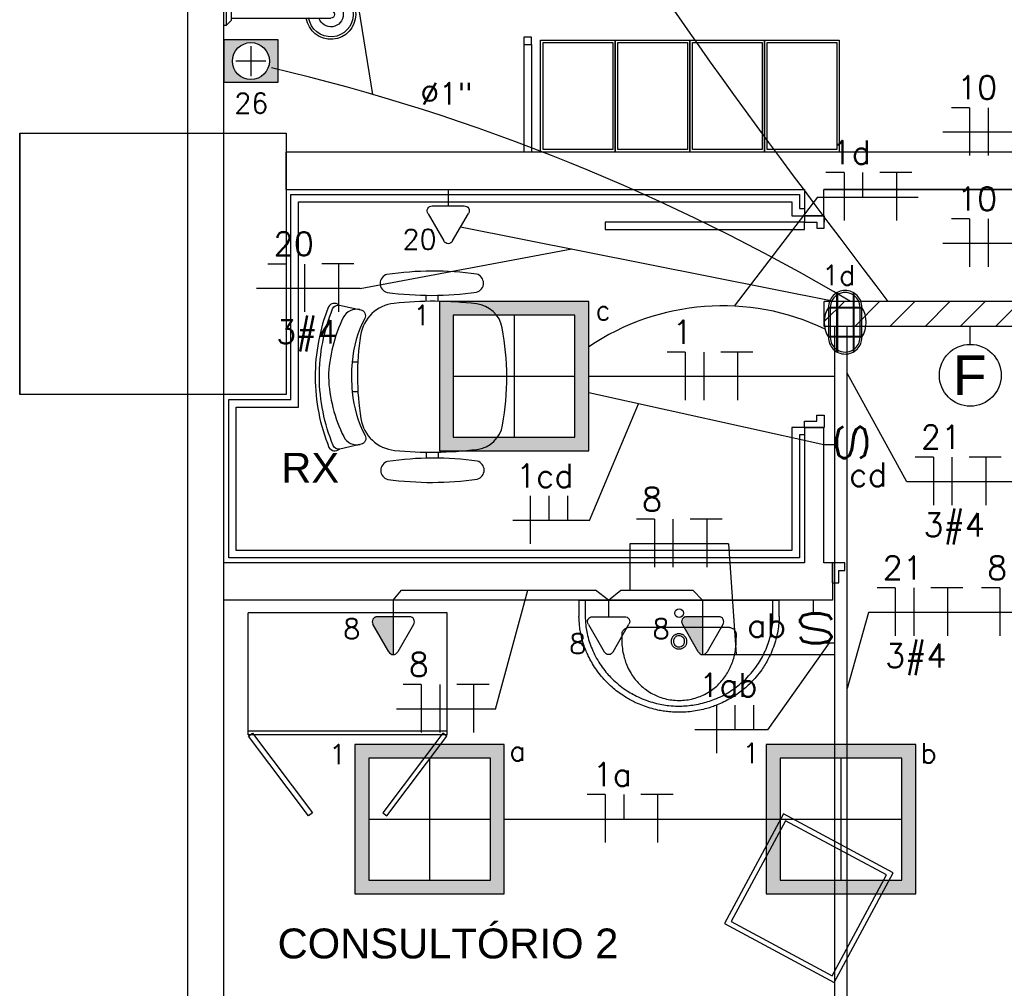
# Model space of a CAD drawing. Extents: x 40.7 to 91.7, y -216.6 to -187.2.
# Tile 4 of 19: x 56.6 to 60.6, y -204.2 to -200.3. Entities that reach past the tile are written whole.
import ezdxf
from ezdxf.enums import TextEntityAlignment as Align

# ---------------------------------------------------------------- set-up
doc = ezdxf.new("R2010")
doc.units = 0
doc.header["$MEASUREMENT"] = 0
doc.linetypes.add('HIDDEN', pattern=[0.375, 0.25, -0.125])
doc.layers.get('0').update_dxf_attribs({"linetype": 'CONTINUOUS'})
doc.layers.get('Defpoints').update_dxf_attribs({"linetype": 'CONTINUOUS'})
for name, color, linetype in [('0-LUMINOTEC', 1, 'CONTINUOUS'), ('CIRCUITOS', 2, 'CONTINUOUS'), ('ELETROCALHA', 150, 'CONTINUOUS'), ('ILUMINACAO', 1, 'CONTINUOUS'), ('ILUMINAÇÃO TETO', 12, 'CONTINUOUS'), ('INTERRUPTORES', 1, 'CONTINUOUS'), ('LINHA', 40, 'CONTINUOUS'), ('paredes1', 8, 'CONTINUOUS'), ('textos1', 4, 'CONTINUOUS'), ('TOMADAS_ENERGIA', 1, 'CONTINUOUS'), ('TUB_ELETRICA', 5, 'CONTINUOUS')]:
    doc.layers.add(name, color=color, linetype=linetype)
doc.styles.add('ARIAL', font='arial.ttf')
doc.styles.add('ROMANS', font='romans')
doc.styles.add('Texto Cota', font='arial.ttf')

# ---------------------------------------------------------------- blocks, each defined once
blk = doc.blocks.new('PORTA 80CM')
at = {"layer": 'paredes1'}
for p, q in [((0.825, 0.95), (0.795, 0.95)), ((0.795, 0.95), (0.795, 0.15)), ((0.825, 0.15), (0.825, 0.95)), ((0, 0.15), (0, 0.07)), ((0, 0.15), (0.025, 0.15)), ((0, 0.07), (0, 0.15)), ((0.025, 0.15), (0.025, 0.1)), ((0.795, 0.15), (0.825, 0.15)), ((0.85, 0.15), (0.825, 0.15)), ((0.825, 0.15), (0.825, 0.1)), ((0.85, 0.15), (0.85, 0.07)), ((0.85, 0.07), (0.85, 0.15)), ((0.025, 0.1), (0.05, 0.1)), ((0.05, 0.1), (0.05, 0.07)), ((0.825, 0.1), (0.8, 0.1)), ((0.8, 0.1), (0.8, 0.07)), ((0.05, 0.07), (0, 0.07)), ((0.8, 0.07), (0.85, 0.07)), ((0.85, 0.07), (0.825, 0.07))]:
    blk.add_line(p, q, dxfattribs=at)
blk = doc.blocks.new('A$C56BB576E')
at = {"layer": 'paredes1', "linetype": 'Continuous'}
for p, q in [((0.0528, 0.5163), (0.0528, 0.5263)), ((0.0728, 0.4963), (0.0528, 0.5163)), ((0.0528, 0.5163), (0.1428, 0.5163)), ((0.1228, 0.4963), (0.1428, 0.5163)), ((0.1428, 0.5163), (0.1428, 0.5263)), ((0.0728, 0.4963), (0.1228, 0.4963)), ((0.0828, 0.4963), (0.0828, 0.0963)), ((0.1128, 0.4963), (0.1128, 0.0963))]:
    blk.add_line(p, q, dxfattribs=at)
for radius, start, end in [(0.1, 98.6269, 81.3731), (0.09, 98.6269, 81.3731), (0.05, 107.4576, 72.5424), (0.015, 180, 0)]:
    blk.add_arc((0.0978, 0.0963), radius, start, end, dxfattribs=at)
blk = doc.blocks.new('Deca L.63')
for p, q in [((-0.4025, 0), (-0.3775, 0)), ((-0.4025, 0), (-0.4025, -0.0653)), ((-0.3775, 0), (-0.3775, -0.0645)), ((-0.3775, 0), (0.3775, 0)), ((0.3775, -0.0648), (0.3775, 0)), ((0.3775, 0), (0.4025, 0)), ((0.4025, -0.0653), (0.4025, 0)), ((0.1957, -0.1092), (-0.1957, -0.1092)), ((-0.2304, -0.1382), (-0.2299, -0.1637)), ((-0.0212, -0.1574), (-0.0213, -0.1578)), ((-0.01, -0.1449), (-0.0112, -0.1455)), ((0.2299, -0.1637), (0.2304, -0.1382)), ((-0.0225, -0.1637), (-0.0225, -0.1639)), ((0.0225, -0.1639), (0.0224, -0.1633))]:
    blk.add_line(p, q)
for points in [[(0.4025, -0.0653, 0), (0.4022, -0.0722, 0), (0.4019, -0.0791, 0), (0.4015, -0.086, 0), (0.4009, -0.0929, 0), (0.4001, -0.0998, 0), (0.3993, -0.1067, 0), (0.3981, -0.115, 0), (0.3967, -0.1234, 0), (0.3952, -0.1317, 0), (0.3934, -0.1399, 0), (0.3915, -0.1481, 0), (0.3894, -0.1564, 0), (0.3871, -0.1647, 0), (0.3846, -0.1728, 0), (0.3819, -0.1809, 0), (0.379, -0.189, 0), (0.3761, -0.1969, 0), (0.3729, -0.2047, 0), (0.3695, -0.2125, 0), (0.366, -0.2202, 0), (0.3623, -0.2279, 0), (0.3585, -0.2354, 0), (0.3555, -0.2411, 0), (0.3524, -0.2467, 0), (0.3492, -0.2523, 0), (0.3459, -0.2578, 0), (0.3426, -0.2631, 0), (0.3392, -0.2684, 0), (0.3357, -0.2737, 0), (0.3321, -0.2789, 0), (0.3269, -0.2862, 0), (0.3214, -0.2935, 0), (0.3158, -0.3006, 0), (0.31, -0.3076, 0), (0.3041, -0.3145, 0), (0.2979, -0.3212, 0), (0.293, -0.3264, 0), (0.2879, -0.3316, 0), (0.2828, -0.3367, 0), (0.2775, -0.3416, 0), (0.2722, -0.3465, 0), (0.2667, -0.3513, 0), (0.2612, -0.356, 0), (0.2556, -0.3606, 0), (0.25, -0.365, 0), (0.2442, -0.3694, 0), (0.2383, -0.3737, 0), (0.2324, -0.3779, 0), (0.2261, -0.3821, 0), (0.2198, -0.3862, 0), (0.2134, -0.3902, 0), (0.2068, -0.3941, 0), (0.2002, -0.3979, 0), (0.1936, -0.4016, 0), (0.187, -0.405, 0), (0.1805, -0.4083, 0), (0.1738, -0.4115, 0), (0.1671, -0.4145, 0), (0.1603, -0.4175, 0), (0.1535, -0.4203, 0), (0.1483, -0.4224, 0), (0.1431, -0.4243, 0), (0.1379, -0.4262, 0), (0.1326, -0.4281, 0), (0.1274, -0.4298, 0), (0.1222, -0.4315, 0), (0.1169, -0.4331, 0), (0.1116, -0.4346, 0), (0.1042, -0.4366, 0), (0.0967, -0.4385, 0), (0.0892, -0.4402, 0), (0.0816, -0.4418, 0), (0.074, -0.4433, 0), (0.0663, -0.4446, 0), (0.0586, -0.4458, 0), (0.0509, -0.4468, 0), (0.0432, -0.4477, 0), (0.0354, -0.4484, 0), (0.0276, -0.449, 0), (0.0198, -0.4495, 0), (0.0119, -0.4498, 0), (0.0041, -0.45, 0), (-0.0034, -0.45, 0), (-0.0109, -0.4499, 0), (-0.0184, -0.4496, 0), (-0.0259, -0.4492, 0), (-0.0335, -0.4487, 0), (-0.041, -0.448, 0), (-0.0466, -0.4474, 0), (-0.0523, -0.4467, 0), (-0.0579, -0.446, 0), (-0.0635, -0.4451, 0), (-0.0691, -0.4442, 0), (-0.0746, -0.4432, 0), (-0.0801, -0.4422, 0), (-0.0856, -0.441, 0), (-0.0933, -0.4393, 0), (-0.1009, -0.4375, 0), (-0.1086, -0.4354, 0), (-0.1162, -0.4333, 0), (-0.1238, -0.431, 0), (-0.1313, -0.4285, 0), (-0.1384, -0.426, 0), (-0.1455, -0.4234, 0), (-0.1525, -0.4207, 0), (-0.1595, -0.4178, 0), (-0.1664, -0.4148, 0), (-0.1732, -0.4117, 0), (-0.1784, -0.4093, 0), (-0.1835, -0.4067, 0), (-0.1885, -0.4042, 0), (-0.1936, -0.4015, 0), (-0.1985, -0.3988, 0), (-0.2034, -0.3961, 0), (-0.2082, -0.3932, 0), (-0.213, -0.3904, 0), (-0.2197, -0.3862, 0), (-0.2264, -0.3819, 0), (-0.2329, -0.3774, 0), (-0.2394, -0.3728, 0), (-0.2458, -0.3681, 0), (-0.2521, -0.3633, 0), (-0.2579, -0.3586, 0), (-0.2637, -0.3538, 0), (-0.2693, -0.3489, 0), (-0.2749, -0.3439, 0), (-0.2804, -0.3388, 0), (-0.2858, -0.3336, 0), (-0.2898, -0.3296, 0), (-0.2938, -0.3255, 0), (-0.2977, -0.3214, 0), (-0.3015, -0.3172, 0), (-0.3053, -0.3131, 0), (-0.3089, -0.3089, 0), (-0.3125, -0.3046, 0), (-0.316, -0.3003, 0), (-0.3209, -0.2941, 0), (-0.3257, -0.2878, 0), (-0.3303, -0.2814, 0), (-0.3349, -0.2749, 0), (-0.3393, -0.2683, 0), (-0.3435, -0.2616, 0), (-0.3473, -0.2554, 0), (-0.351, -0.2491, 0), (-0.3545, -0.2428, 0), (-0.358, -0.2364, 0), (-0.3613, -0.2299, 0), (-0.3645, -0.2234, 0), (-0.3668, -0.2184, 0), (-0.3691, -0.2134, 0), (-0.3713, -0.2084, 0), (-0.3735, -0.2033, 0), (-0.3755, -0.1983, 0), (-0.3775, -0.1933, 0), (-0.3794, -0.1882, 0), (-0.3812, -0.1831, 0), (-0.3837, -0.1759, 0), (-0.386, -0.1686, 0), (-0.3882, -0.1613, 0), (-0.3902, -0.154, 0), (-0.3921, -0.1465, 0), (-0.3938, -0.1391, 0), (-0.3951, -0.133, 0), (-0.3962, -0.127, 0), (-0.3972, -0.1209, 0), (-0.3981, -0.1148, 0), (-0.3989, -0.1086, 0), (-0.3996, -0.1025, 0), (-0.4005, -0.0932, 0), (-0.4012, -0.0839, 0), (-0.4019, -0.0746, 0), (-0.4025, -0.0653, 0)], [(-0.3775, -0.0645, 0), (-0.3769, -0.0732, 0), (-0.3763, -0.0818, 0), (-0.3756, -0.0905, 0), (-0.3748, -0.0992, 0), (-0.374, -0.1062, 0), (-0.3731, -0.1131, 0), (-0.372, -0.12, 0), (-0.3708, -0.1269, 0), (-0.3694, -0.1338, 0), (-0.3675, -0.1417, 0), (-0.3655, -0.1496, 0), (-0.3633, -0.1575, 0), (-0.3609, -0.1653, 0), (-0.3583, -0.173, 0), (-0.3555, -0.1806, 0), (-0.3526, -0.1882, 0), (-0.3495, -0.1958, 0), (-0.3463, -0.2033, 0), (-0.3429, -0.2107, 0), (-0.3391, -0.2184, 0), (-0.3352, -0.226, 0), (-0.331, -0.2336, 0), (-0.3267, -0.241, 0), (-0.3223, -0.2484, 0), (-0.3178, -0.2555, 0), (-0.3131, -0.2625, 0), (-0.3082, -0.2694, 0), (-0.3032, -0.2761, 0), (-0.298, -0.2828, 0), (-0.2935, -0.2883, 0), (-0.289, -0.2937, 0), (-0.2843, -0.299, 0), (-0.2796, -0.3041, 0), (-0.2748, -0.3092, 0), (-0.2699, -0.3142, 0), (-0.2635, -0.3204, 0), (-0.257, -0.3264, 0), (-0.2504, -0.3323, 0), (-0.2436, -0.338, 0), (-0.2366, -0.3436, 0), (-0.2299, -0.3488, 0), (-0.2231, -0.3538, 0), (-0.2161, -0.3586, 0), (-0.209, -0.3633, 0), (-0.2019, -0.3679, 0), (-0.1958, -0.3715, 0), (-0.1896, -0.3751, 0), (-0.1834, -0.3786, 0), (-0.1772, -0.3819, 0), (-0.171, -0.385, 0), (-0.1647, -0.3881, 0), (-0.1566, -0.3918, 0), (-0.1484, -0.3954, 0), (-0.1401, -0.3987, 0), (-0.1317, -0.4019, 0), (-0.1233, -0.4048, 0), (-0.1153, -0.4074, 0), (-0.1071, -0.4099, 0), (-0.099, -0.4121, 0), (-0.0908, -0.4142, 0), (-0.0825, -0.4161, 0), (-0.0755, -0.4176, 0), (-0.0685, -0.4189, 0), (-0.0615, -0.4201, 0), (-0.0546, -0.4212, 0), (-0.0476, -0.4221, 0), (-0.0407, -0.4229, 0), (-0.0318, -0.4237, 0), (-0.0229, -0.4244, 0), (-0.014, -0.4248, 0), (-0.0051, -0.425, 0), (0.0038, -0.425, 0), (0.0112, -0.4248, 0), (0.0185, -0.4245, 0), (0.0258, -0.4241, 0), (0.0331, -0.4236, 0), (0.0404, -0.4229, 0), (0.0477, -0.422, 0), (0.055, -0.421, 0), (0.0623, -0.4199, 0), (0.0705, -0.4185, 0), (0.0786, -0.4169, 0), (0.0868, -0.4151, 0), (0.0948, -0.4132, 0), (0.1029, -0.4111, 0), (0.1096, -0.4092, 0), (0.1163, -0.4071, 0), (0.1229, -0.405, 0), (0.1294, -0.4027, 0), (0.1358, -0.4004, 0), (0.1422, -0.3979, 0), (0.1503, -0.3946, 0), (0.1583, -0.3911, 0), (0.1662, -0.3874, 0), (0.174, -0.3836, 0), (0.1818, -0.3795, 0), (0.1889, -0.3756, 0), (0.1959, -0.3716, 0), (0.2029, -0.3673, 0), (0.2098, -0.363, 0), (0.2165, -0.3584, 0), (0.2232, -0.3538, 0), (0.2298, -0.349, 0), (0.2362, -0.344, 0), (0.2426, -0.3389, 0), (0.2488, -0.3337, 0), (0.2553, -0.3281, 0), (0.2616, -0.3223, 0), (0.2677, -0.3164, 0), (0.2737, -0.3104, 0), (0.2796, -0.3042, 0), (0.285, -0.2983, 0), (0.2902, -0.2923, 0), (0.2953, -0.2862, 0), (0.3002, -0.28, 0), (0.305, -0.2737, 0), (0.3097, -0.2673, 0), (0.3143, -0.2607, 0), (0.3187, -0.2541, 0), (0.323, -0.2473, 0), (0.3271, -0.2406, 0), (0.331, -0.2338, 0), (0.3347, -0.2269, 0), (0.3387, -0.2194, 0), (0.3424, -0.2117, 0), (0.346, -0.204, 0), (0.3494, -0.1962, 0), (0.3526, -0.1883, 0), (0.3556, -0.1804, 0), (0.3582, -0.1731, 0), (0.3606, -0.1657, 0), (0.3629, -0.1583, 0), (0.365, -0.1508, 0), (0.367, -0.1433, 0), (0.3687, -0.1358, 0), (0.3704, -0.1282, 0), (0.3718, -0.1206, 0), (0.3731, -0.113, 0), (0.3742, -0.1053, 0), (0.3752, -0.0972, 0), (0.376, -0.0891, 0), (0.3767, -0.081, 0), (0.3771, -0.0729, 0), (0.3775, -0.0648, 0)], [(-0.2141, -0.1133, 0), (-0.2141, -0.1133, 0), (-0.216, -0.1143, 0), (-0.2179, -0.1155, 0), (-0.2198, -0.1168, 0), (-0.2215, -0.1183, 0), (-0.2231, -0.1199, 0), (-0.2246, -0.1216, 0), (-0.2259, -0.1233, 0), (-0.2271, -0.1251, 0), (-0.2281, -0.127, 0), (-0.2287, -0.1285, 0), (-0.2292, -0.13, 0), (-0.2297, -0.1315, 0), (-0.23, -0.1331, 0), (-0.2303, -0.1348, 0), (-0.2304, -0.1365, 0), (-0.2304, -0.1382, 0), (-0.2304, -0.1382, 0)], [(-0.2136, -0.113, 0), (-0.2136, -0.113, 0), (-0.2138, -0.1132, 0), (-0.2139, -0.1132, 0), (-0.214, -0.1132, 0), (-0.2141, -0.1133, 0), (-0.2141, -0.1133, 0)], [(-0.1957, -0.1092, 0), (-0.1957, -0.1092, 0), (-0.1982, -0.1093, 0), (-0.2007, -0.1095, 0), (-0.2032, -0.1098, 0), (-0.2057, -0.1103, 0), (-0.2082, -0.1109, 0), (-0.2106, -0.1117, 0), (-0.2121, -0.1124, 0), (-0.2136, -0.113, 0), (-0.2136, -0.113, 0)], [(0.2136, -0.113, 0), (0.2136, -0.113, 0), (0.2131, -0.1128, 0), (0.2108, -0.1118, 0), (0.2084, -0.111, 0), (0.206, -0.1104, 0), (0.2036, -0.1098, 0), (0.2011, -0.1095, 0), (0.1984, -0.1093, 0), (0.1957, -0.1092, 0), (0.1957, -0.1092, 0)], [(0.2141, -0.1133, 0), (0.2141, -0.1133, 0), (0.214, -0.1132, 0), (0.2139, -0.1132, 0), (0.2138, -0.1132, 0), (0.2136, -0.113, 0), (0.2136, -0.113, 0)], [(0.2304, -0.1382, 0), (0.2304, -0.1382, 0), (0.2304, -0.1364, 0), (0.2302, -0.1346, 0), (0.23, -0.1328, 0), (0.2296, -0.131, 0), (0.229, -0.1293, 0), (0.2285, -0.1279, 0), (0.2279, -0.1266, 0), (0.2272, -0.1253, 0), (0.226, -0.1233, 0), (0.2246, -0.1215, 0), (0.2231, -0.1198, 0), (0.2214, -0.1182, 0), (0.2195, -0.1166, 0), (0.2175, -0.1152, 0), (0.2158, -0.1142, 0), (0.2141, -0.1133, 0), (0.2141, -0.1133, 0)], [(-0.0237, -0.1449, 0), (-0.0248, -0.1462, 0), (-0.0259, -0.1475, 0), (-0.0269, -0.1489, 0), (-0.0278, -0.1504, 0), (-0.0286, -0.1519, 0), (-0.0294, -0.1535, 0), (-0.0301, -0.1554, 0), (-0.0307, -0.1573, 0), (-0.0312, -0.1593, 0), (-0.0316, -0.1613, 0), (-0.0318, -0.1634, 0)], [(-0.0147, -0.1384, 0), (-0.0167, -0.1394, 0), (-0.0186, -0.1406, 0), (-0.0204, -0.1419, 0), (-0.0221, -0.1434, 0), (-0.0237, -0.1449, 0)], [(0.001, -0.1348, 0), (-0.0014, -0.1348, 0), (-0.0039, -0.1351, 0), (-0.0063, -0.1355, 0), (-0.0087, -0.1361, 0), (-0.011, -0.1369, 0), (-0.0133, -0.1378, 0)], [(0.0133, -0.1378, 0), (0.011, -0.1369, 0), (0.0088, -0.1361, 0), (0.0064, -0.1355, 0), (0.0041, -0.1351, 0), (0.0017, -0.1348, 0)], [(0.0079, -0.1439, 0), (0.0086, -0.1442, 0), (0.0094, -0.1445, 0), (0.0101, -0.1448, 0), (0.0108, -0.1451, 0), (0.0115, -0.1455, 0), (0.0121, -0.1458, 0), (0.0126, -0.1461, 0), (0.0131, -0.1465, 0), (0.0134, -0.1467, 0), (0.0137, -0.147, 0), (0.0141, -0.1473, 0), (0.0145, -0.1476, 0), (0.0149, -0.1479, 0), (0.0153, -0.1483, 0), (0.0158, -0.1488, 0), (0.0164, -0.1494, 0), (0.0172, -0.1502, 0), (0.0179, -0.1511, 0), (0.0184, -0.1519, 0), (0.0189, -0.1526, 0), (0.0193, -0.1532, 0), (0.0196, -0.1537, 0)], [(0.0272, -0.1494, 0), (0.0262, -0.1479, 0), (0.0251, -0.1465, 0), (0.0239, -0.1451, 0), (0.0226, -0.1439, 0), (0.0208, -0.1423, 0), (0.0188, -0.1408, 0), (0.0168, -0.1395, 0)], [(0.0196, -0.1537, 0), (0.0195, -0.1537, 0), (0.0195, -0.1538, 0), (0.0195, -0.1538, 0)], [(0.0318, -0.1634, 0), (0.0315, -0.1609, 0), (0.0311, -0.1585, 0), (0.0304, -0.1561, 0), (0.0299, -0.1547, 0), (0.0293, -0.1533, 0), (0.0287, -0.152, 0), (0.0279, -0.1507, 0), (0.0272, -0.1494, 0)], [(-0.2299, -0.1637, 0), (-0.2299, -0.1637, 0), (-0.2297, -0.1713, 0), (-0.2292, -0.1788, 0), (-0.2285, -0.1863, 0), (-0.2277, -0.1938, 0), (-0.2266, -0.2013, 0), (-0.2253, -0.2087, 0), (-0.2238, -0.2163, 0), (-0.2221, -0.2238, 0), (-0.2201, -0.2313, 0), (-0.2184, -0.2369, 0), (-0.2167, -0.2425, 0), (-0.2148, -0.2481, 0), (-0.2128, -0.2536, 0), (-0.21, -0.2605, 0), (-0.207, -0.2674, 0), (-0.2038, -0.2742, 0), (-0.2004, -0.281, 0), (-0.1968, -0.2876, 0), (-0.193, -0.294, 0), (-0.1899, -0.299, 0), (-0.1867, -0.3038, 0), (-0.1833, -0.3086, 0), (-0.1799, -0.3133, 0), (-0.1763, -0.3179, 0), (-0.1726, -0.3225, 0), (-0.1687, -0.327, 0), (-0.1648, -0.3313, 0), (-0.1602, -0.3361, 0), (-0.1555, -0.3407, 0), (-0.1507, -0.3452, 0), (-0.1457, -0.3496, 0), (-0.1406, -0.3538, 0), (-0.1354, -0.3578, 0), (-0.1299, -0.3618, 0), (-0.1242, -0.3657, 0), (-0.1185, -0.3693, 0), (-0.1126, -0.3728, 0), (-0.1066, -0.3761, 0), (-0.1006, -0.3792, 0), (-0.0949, -0.3819, 0), (-0.0892, -0.3844, 0), (-0.0835, -0.3868, 0), (-0.0776, -0.3889, 0), (-0.0717, -0.391, 0)], [(-0.0318, -0.164, 0), (-0.0318, -0.166, 0), (-0.0317, -0.168, 0), (-0.0315, -0.1699, 0), (-0.0311, -0.1719, 0), (-0.0306, -0.1738, 0), (-0.03, -0.1757, 0), (-0.0292, -0.1775, 0), (-0.0283, -0.1793, 0), (-0.0273, -0.181, 0), (-0.0262, -0.1827, 0), (-0.025, -0.1842, 0), (-0.0237, -0.1857, 0)], [(-0.0237, -0.1857, 0), (-0.022, -0.1874, 0), (-0.0203, -0.1889, 0), (-0.0183, -0.1903, 0), (-0.0164, -0.1915, 0), (-0.0143, -0.1926, 0)], [(-0.0143, -0.1926, 0), (-0.0118, -0.1936, 0), (-0.0093, -0.1945, 0), (-0.0068, -0.1951, 0), (-0.0042, -0.1956, 0), (-0.0015, -0.1958, 0), (0.0011, -0.1958, 0), (0.0038, -0.1956, 0), (0.0064, -0.1952, 0), (0.009, -0.1946, 0), (0.0115, -0.1938, 0), (0.014, -0.1927, 0), (0.0163, -0.1915, 0)], [(0.0163, -0.1915, 0), (0.0184, -0.1902, 0), (0.0204, -0.1887, 0), (0.0223, -0.1871, 0), (0.0241, -0.1853, 0), (0.0256, -0.1834, 0), (0.0271, -0.1814, 0)], [(0.0271, -0.1814, 0), (0.0282, -0.1794, 0), (0.0293, -0.1774, 0), (0.0301, -0.1752, 0), (0.0308, -0.173, 0), (0.0313, -0.1708, 0), (0.0317, -0.1685, 0), (0.0318, -0.1663, 0), (0.0318, -0.164, 0)], [(0.0718, -0.3909, 0), (0.0753, -0.3898, 0), (0.0788, -0.3885, 0), (0.0849, -0.3862, 0), (0.0909, -0.3837, 0), (0.0968, -0.381, 0), (0.1026, -0.3782, 0), (0.1084, -0.3752, 0), (0.114, -0.372, 0), (0.1198, -0.3685, 0), (0.1254, -0.3649, 0), (0.1309, -0.3611, 0), (0.1363, -0.3571, 0), (0.1416, -0.353, 0), (0.1467, -0.3487, 0), (0.1513, -0.3447, 0), (0.1557, -0.3405, 0), (0.1601, -0.3362, 0), (0.1643, -0.3318, 0), (0.1684, -0.3273, 0), (0.1724, -0.3227, 0), (0.1763, -0.3179, 0), (0.1802, -0.3129, 0), (0.1838, -0.3079, 0), (0.1874, -0.3027, 0), (0.1908, -0.2975, 0), (0.1941, -0.2922, 0), (0.1973, -0.2866, 0), (0.2004, -0.281, 0), (0.2033, -0.2753, 0), (0.206, -0.2696, 0), (0.2086, -0.2637, 0), (0.2111, -0.2578, 0), (0.2135, -0.2517, 0), (0.2157, -0.2455, 0), (0.2177, -0.2393, 0), (0.2196, -0.233, 0), (0.2213, -0.2267, 0), (0.2229, -0.2203, 0), (0.2243, -0.2142, 0), (0.2255, -0.208, 0), (0.2265, -0.2018, 0), (0.2274, -0.1956, 0), (0.2284, -0.1877, 0), (0.2291, -0.1797, 0), (0.2296, -0.1717, 0), (0.2299, -0.1637, 0), (0.2299, -0.1637, 0)], [(-0.0717, -0.391, 0), (-0.0647, -0.3931, 0), (-0.0576, -0.3951, 0), (-0.0505, -0.3968, 0), (-0.0432, -0.3983, 0), (-0.0363, -0.3995, 0), (-0.0293, -0.4005, 0), (-0.0224, -0.4013, 0), (-0.0153, -0.4019, 0), (-0.0082, -0.4022, 0), (-0.0011, -0.4024, 0)], [(0.0013, -0.4024, 0), (0.0083, -0.4022, 0), (0.0154, -0.4019, 0), (0.0224, -0.4013, 0), (0.0295, -0.4005, 0), (0.0365, -0.3995, 0), (0.0435, -0.3982, 0), (0.0507, -0.3968, 0), (0.0577, -0.395, 0), (0.0648, -0.3931, 0), (0.0718, -0.3909, 0)]]:
    blk.add_polyline3d(points)
blk.add_circle((0, -0.052), 0.0175)
for centre, radius, start, end in [((0, -0.165), 0.0225, 161.4471, 176.5762), ((0, -0.165), 0.0225, 139.6797, 160.1572), ((0, -0.165), 0.0225, 126.2807, 139.6797), ((-0.0016, -0.1657), 0.0303, 112.7383, 115.6136), ((0, -0.165), 0.0225, 119.7805, 126.2807), ((0, -0.165), 0.0225, 86.7758, 116.4867), ((-0.0001, -0.165), 0.0302, 86.6122, 87.8434), ((0, -0.165), 0.0225, 69.3792, 86.7758), ((0.0014, -0.1659), 0.0305, 59.8378, 67.2042), ((0, -0.165), 0.0225, 4.3843, 29.8735), ((-0.0001, -0.1654), 0.0317, 176.3958, 177.4024), ((0, -0.165), 0.0225, 177.1121, 187.7777), ((0, -0.165), 0.0225, 187.7777, 198.6829), ((0, -0.165), 0.0225, 198.6829, 217.464), ((0, -0.165), 0.0225, 217.464, 221.2243), ((0, -0.165), 0.0225, 221.2243, 245.8022), ((0, -0.165), 0.0225, 245.8022, 262.1838), ((0, -0.165), 0.0225, 262.1838, 318.8853), ((0, -0.165), 0.0225, 318.8853, 323.2632), ((0, -0.165), 0.0225, 323.2632, 328.6927), ((0, -0.165), 0.0225, 328.6927, 2.8878), ((0.0001, -0.1654), 0.0317, 2.5983, 3.606), ((0, -0.1577), 0.2447, 269.7412, 270.2962)]:
    blk.add_arc(centre, radius, start, end)
blk = doc.blocks.new('AREA')
at = {"style": 'Texto Cota'}
for tag, p in [('AREAS:COMODO', (0, 1.75)), ('AREAS:VALOR', (0, -1.25))]:
    blk.add_attdef(tag, text='', height=2, dxfattribs=at).set_placement(p, align=Align.MIDDLE_CENTER)
blk = doc.blocks.new('XFJHNJDFNGDFJ')
h = blk.add_hatch(color=256)
h.dxf.hatch_style = 1
h.paths.add_polyline_path([(0.54, 0.54), (0, 0.54), (0, 0), (0.54, 0)])
h.paths.add_polyline_path([(0.05, 0.05), (0.05, 0.49), (0.49, 0.49), (0.49, 0.05)], flags=16)
for p, q in [((0.27, 0.49), (0.27, 0.05)), ((0.05, 0.27), (0.49, 0.27))]:
    blk.add_line(p, q)
for points in [[(0, 0), (0.54, 0), (0.54, 0.54), (0, 0.54)], [(0.05, 0.05), (0.49, 0.05), (0.49, 0.49), (0.05, 0.49)]]:
    blk.add_lwpolyline(points, close=True)
blk = doc.blocks.new('TEMED02')
for p, q in [((-1.617, 1.949), (-0.353, 4.139)), ((0, 1.32), (0, 4.36)), ((0.353, 4.139), (1.631, 1.925)), ((-1.297, 1.32), (1.28, 1.32)), ((0, 0), (0, 1.32))]:
    blk.add_line(p, q)
for centre, start, end in [((0, 3.967), 26.04787, 153.95213), ((-1.302, 1.713), 143.13324, 270.77697), ((1.3, 1.713), 267.18113, 32.56886)]:
    blk.add_arc(centre, 0.393, start, end)
at = {"linetype": 'Continuous'}
for points in [[(0, 4.36), (1.631, 1.925), (0.208, 4.3)], [(1.631, 1.925), (0, 4.36), (1.693, 1.721)], [(0, 1.32), (1.693, 1.721), (0, 4.36)], [(0.353, 4.139), (0.208, 4.3), (1.631, 1.925)], [(1.693, 1.721), (0, 1.32), (1.64, 1.516)], [(1.28, 1.32), (1.64, 1.516), (0, 1.32)], [(1.64, 1.516), (1.28, 1.32), (1.487, 1.367)]]:
    blk.add_solid(points, dxfattribs=at)
at = {"style": 'ROMANS', "flags": 8}
for tag, p in [('020', (-4.961, 2.195)), ('001', (3.391, 2.166))]:
    blk.add_attdef(tag, text='', height=1.6, dxfattribs=at).set_placement(p, align=Align.MIDDLE_CENTER)
blk = doc.blocks.new('IRANT09')
at = {"linetype": 'Continuous'}
blk.add_line((0, 0.874), (0, 0), dxfattribs=at)
at = {"linetype": 'Continuous', "style": 'ROMANS', "width": 1.5}
blk.add_text('s', height=3, dxfattribs=at).set_placement((-1.809, 0.879))
at = {"linetype": 'Continuous', "style": 'ROMANS', "flags": 8}
blk.add_attdef('009', text='', height=1.6, dxfattribs=at).set_placement((2.701, 1.342), align=Align.MIDDLE_CENTER)
blk = doc.blocks.new('TEBAI01')
for p, q in [((-1.617, 1.949), (-0.353, 4.139)), ((0.353, 4.139), (1.631, 1.925)), ((-1.297, 1.32), (1.28, 1.32)), ((0, 0), (0, 1.32))]:
    blk.add_line(p, q)
for centre, start, end in [((0, 3.967), 26.04787, 153.95213), ((-1.302, 1.713), 143.13324, 270.77697), ((1.3, 1.713), 267.18113, 32.56886)]:
    blk.add_arc(centre, 0.393, start, end)
at = {"style": 'ROMANS', "flags": 8}
for tag, p in [('020', (-5.031, 2.198)), ('001', (3.561, 2.226))]:
    blk.add_attdef(tag, text='', height=1.6, dxfattribs=at).set_placement(p, align=Align.MIDDLE_CENTER)
blk = doc.blocks.new('P_CHUV')
h = blk.add_hatch(color=256)
h.paths.add_polyline_path([(-1.696, 4.756), (-1.696, 0.396), (1.693, 0.396), (1.693, 4.756)])
h.paths.add_polyline_path([(1.486, 2.576, -1), (-1.486, 2.576, -1)], flags=16)
for p, q in [((0, 3.78), (0, 1.373)), ((-1.204, 2.576), (1.204, 2.576))]:
    blk.add_line(p, q)
blk.add_lwpolyline([(1.693, 0.396), (1.693, 4.756), (-1.696, 4.756), (-1.696, 0.396)], close=True)
blk.add_circle((0, 2.576), 1.486)
at = {"style": 'ROMANS', "flags": 8}
for tag, p in [('020', (-5.022, 2.198)), ('001', (3.933, 2.226))]:
    blk.add_attdef(tag, text='', height=1.6, dxfattribs=at).set_placement(p, align=Align.MIDDLE_CENTER)
blk = doc.blocks.new('016601')
at = {"layer": '0-LUMINOTEC'}
for p, q in [((-12.5, 4.5), (-12.5, -4.5)), ((-12.28, 4.5), (-12.28, -4.5)), ((-4.72, 4.5), (-4.72, -4.5)), ((-4.5, 4.5), (-4.5, -4.5)), ((-16.48, 2.1), (-12.5, 2.1)), ((-16.36, 2.32), (-12.5, 2.32)), ((-12.28, 2.32), (-4.72, 2.32)), ((-12.28, 2.1), (-4.72, 2.1)), ((-4.5, 2.32), (-0.64, 2.32)), ((-4.5, 2.1), (-0.52, 2.1)), ((-16.48, -2.1), (-12.5, -2.1)), ((-16.36, -2.32), (-12.5, -2.32)), ((-12.28, -2.1), (-4.72, -2.1)), ((-12.28, -2.32), (-4.72, -2.32)), ((-4.5, -2.1), (-0.52, -2.1)), ((-4.5, -2.32), (-0.64, -2.32))]:
    blk.add_line(p, q, dxfattribs=at)
blk.add_lwpolyline([(-12.5, -4.5), (-4.5, -4.5, 0.414214), (0, 0), (0, 0, 0.414214), (-4.5, 4.5), (-12.5, 4.5, 0.414214), (-17, 0), (-17, 0, 0.414214)], format="xyb", close=True, dxfattribs=at)
for points in [[(-12.5, 3.98), (-12.5, 3.98, 0.241649), (-15.73, 2.32)], [(-1.27, 2.32, 0.241649), (-4.5, 3.98)], [(-15.87, 2.1, 0.140097), (-16.48, 0, 0.140097), (-15.87, -2.1, 0.140097)], [(-1.13, -2.1, 0.140097), (-0.52, 0, 0.140097), (-1.13, 2.1, 0.140097)], [(-15.73, -2.32, 0.241649), (-12.5, -3.98)], [(-4.5, -3.98), (-4.5, -3.98, 0.241649), (-1.27, -2.32)]]:
    blk.add_lwpolyline(points, format="xyb", dxfattribs=at)
for points in [[(-4.72, 3.98), (-12.28, 3.98)], [(-12.28, -3.98), (-4.72, -3.98)]]:
    blk.add_lwpolyline(points, dxfattribs=at)
for centre, start, end in [((-8.5, -2.24), 59.3153, 120.6847), ((-8.5, 2.24), 239.3153, 300.6847)]:
    blk.add_arc(centre, 7.84, start, end, dxfattribs=at)

msp = doc.modelspace()

# ---------------------------------------------------------------- hatches: boundary and pattern name
at = {"layer": 'ELETROCALHA'}
h = msp.add_hatch(dxfattribs=at)
h.set_pattern_fill('ANSI31', color=256, scale=0.8)
h.set_pattern_definition([(45, (0, 1.62607), (-0.07071068, 0.07071068), [])])
h.paths.add_polyline_path([(65.2903, -201.4655), (65.2903, -201.5655), (59.8714, -201.5655), (59.8714, -201.4655)])

# ---------------------------------------------------------------- linework, layer by layer
at = {"layer": 'CIRCUITOS'}
for p, q in [((60.4552, -200.6873), (60.3825, -200.6873)), ((60.4552, -200.6873), (60.4552, -200.8798)), ((60.5298, -200.6873), (60.5298, -200.8798)), ((59.9507, -200.9478), (59.878, -200.9478)), ((59.9507, -200.9478), (59.9507, -201.1402)), ((60.0253, -200.9478), (60.0253, -201.0465)), ((60.0942, -200.9459), (60.2233, -200.9459)), ((60.1615, -200.9459), (60.1615, -201.1402)), ((60.4552, -201.1342), (60.3825, -201.1342)), ((60.4552, -201.1342), (60.4552, -201.3266)), ((60.5298, -201.1342), (60.5298, -201.3266)), ((57.7089, -201.3154), (57.6362, -201.3154)), ((57.7089, -201.3154), (57.7089, -201.5078)), ((57.7835, -201.3154), (57.7835, -201.5078)), ((57.8524, -201.3136), (57.9815, -201.3136)), ((57.9196, -201.3136), (57.9196, -201.5078)), ((59.3123, -201.6695), (59.2396, -201.6695)), ((59.3123, -201.6695), (59.3123, -201.8619)), ((59.3869, -201.6695), (59.3869, -201.8619)), ((59.4558, -201.6677), (59.5848, -201.6677)), ((59.523, -201.6677), (59.523, -201.8619)), ((60.3096, -202.0908), (60.2369, -202.0908)), ((60.3096, -202.0908), (60.3096, -202.2833)), ((60.3842, -202.0908), (60.3842, -202.2833)), ((60.4531, -202.089), (60.5822, -202.089)), ((60.5204, -202.089), (60.5204, -202.2833)), ((58.6904, -202.2465), (58.6904, -202.4389)), ((58.7649, -202.2465), (58.7649, -202.3452)), ((58.8395, -202.2465), (58.8395, -202.3452)), ((59.1891, -202.3405), (59.1164, -202.3405)), ((59.1891, -202.3405), (59.1891, -202.533)), ((59.2636, -202.3405), (59.2636, -202.533)), ((59.3325, -202.3387), (59.4616, -202.3387)), ((59.3998, -202.3387), (59.3998, -202.533)), ((60.156, -202.6164), (60.0833, -202.6164)), ((60.156, -202.6164), (60.156, -202.8089)), ((60.2306, -202.6164), (60.2306, -202.8089)), ((60.2995, -202.6146), (60.4285, -202.6146)), ((60.3667, -202.6146), (60.3667, -202.8089)), ((60.5762, -202.6164), (60.5035, -202.6164)), ((60.5762, -202.6164), (60.5762, -202.8089)), ((58.252, -203.0044), (58.1793, -203.0044)), ((58.252, -203.0044), (58.252, -203.1968)), ((58.3265, -203.0044), (58.3265, -203.1968)), ((58.3954, -203.0026), (58.5245, -203.0026)), ((58.4627, -203.0026), (58.4627, -203.1968)), ((59.4378, -203.0874), (59.4378, -203.2799)), ((59.5124, -203.0874), (59.5124, -203.1862)), ((59.5869, -203.0874), (59.5869, -203.1862)), ((58.9913, -203.4462), (58.9186, -203.4462)), ((58.9913, -203.4462), (58.9913, -203.6387)), ((59.0658, -203.4462), (59.0658, -203.545)), ((59.1348, -203.4444), (59.2638, -203.4444)), ((59.202, -203.4444), (59.202, -203.6387))]:
    msp.add_line(p, q, dxfattribs=at)
at = {"layer": 'Defpoints'}
msp.add_line((56.6388, -200.7897), (56.6388, -201.8397), dxfattribs=at)
at = {"layer": 'ELETROCALHA'}
for p, q in [((65.2903, -201.4655), (59.8714, -201.4655)), ((59.8714, -201.5655), (59.8714, -201.4655)), ((65.2903, -201.5655), (59.8714, -201.5655)), ((59.9136, -206.3997), (59.9136, -201.5655)), ((59.9636, -206.3997), (59.9636, -201.5655))]:
    msp.add_line(p, q, dxfattribs=at)
at = {"layer": 'LINHA'}
for p, q in [((57.9608, -200.042), (58.056, -200.6337)), ((61.5801, -200.786), (60.3483, -200.786)), ((59.8446, -201.0465), (59.5099, -201.4843)), ((59.8446, -201.0465), (60.249, -201.0465)), ((61.5801, -201.2329), (60.3483, -201.2329)), ((58.0071, -201.4141), (58.8568, -201.2545)), ((58.0071, -201.4141), (57.5906, -201.4141)), ((60.458, -201.6379), (60.458, -201.5655)), ((60.2028, -202.1895), (59.9636, -201.7542)), ((58.9282, -202.3452), (59.1254, -201.8765)), ((61.4345, -202.1895), (60.2028, -202.1895)), ((58.9282, -202.3452), (58.6197, -202.3452)), ((59.4872, -202.4392), (59.0902, -202.4392)), ((59.0902, -202.4392), (59.0902, -202.6257)), ((59.4872, -202.4392), (59.5178, -202.8837)), ((58.5501, -203.1031), (58.6804, -202.6257)), ((60.0491, -202.7152), (59.9636, -203.0201)), ((61.3552, -202.7152), (60.0491, -202.7152)), ((59.645, -203.1862), (59.893, -202.8371)), ((58.5501, -203.1031), (58.1531, -203.1031)), ((59.645, -203.1862), (59.3511, -203.1862))]:
    msp.add_line(p, q, dxfattribs=at)
msp.add_circle((60.458, -201.7621), 0.1242, dxfattribs=at)
at = {"layer": 'paredes1'}
for p, q in [((57.3132, -196.2041), (57.3132, -206.5454)), ((57.4588, -206.3997), (57.4588, -196.3497)), ((58.6645, -200.4335), (58.6645, -200.8657)), ((58.6945, -200.4335), (58.6945, -200.8657)), ((61.7911, -200.8657), (57.7088, -200.8657)), ((57.7088, -201.0157), (57.7088, -200.8657)), ((57.7088, -201.0157), (59.7914, -201.0157)), ((59.7914, -201.0157), (59.7914, -201.1217)), ((61.7911, -201.0157), (59.8691, -201.0157)), ((59.8691, -201.1217), (59.8691, -201.0157)), ((59.8691, -201.0157), (61.7911, -201.0157)), ((59.7914, -201.1217), (59.8691, -201.1217)), ((58.2708, -201.4411), (58.2709, -201.4651)), ((58.3188, -201.4409), (58.3189, -201.4649)), ((57.9974, -201.709), (57.9745, -201.7091)), ((57.9979, -201.829), (57.975, -201.8291)), ((59.7914, -201.9717), (59.7914, -202.5157)), ((59.7914, -201.9717), (59.8691, -201.9717)), ((59.8691, -202.5157), (59.8691, -201.9717)), ((58.2731, -202.0951), (58.273, -202.0711)), ((58.3211, -202.0949), (58.321, -202.0709)), ((59.7914, -202.5157), (57.4588, -202.5157)), ((59.9046, -202.5157), (59.8691, -202.5157)), ((59.9046, -202.5157), (59.9046, -202.6657)), ((59.9046, -202.6657), (57.4588, -202.6657))]:
    msp.add_line(p, q, dxfattribs=at)
at = {"layer": 'paredes1', "ltscale": 10}
for p, q in [((57.5565, -203.2057), (57.5565, -202.7157)), ((58.3565, -202.7157), (57.5565, -202.7157)), ((58.3565, -203.2057), (58.3565, -202.7157)), ((58.3565, -203.2057), (58.3565, -202.7157)), ((58.3565, -203.1917), (57.5565, -203.1917)), ((58.3565, -203.2057), (57.5565, -203.2057))]:
    msp.add_line(p, q, dxfattribs=at)
at = {"layer": 'paredes1'}
for points in [[(58.6645, -200.4035), (58.6645, -200.4335), (58.6945, -200.4335), (58.6945, -200.4035), (58.6645, -200.4035)], [(59.7714, -202.4957), (57.4788, -202.4957), (57.4788, -201.8597), (57.7288, -201.8597), (57.7288, -201.0357), (59.7714, -201.0357), (59.7714, -201.0917), (59.7914, -201.0917)], [(59.7414, -202.4657), (57.5088, -202.4657), (57.5088, -201.8897), (57.7588, -201.8897), (57.7588, -201.0657), (59.7414, -201.0657), (59.7414, -201.1217), (59.7914, -201.1217)], [(59.7914, -201.9717), (59.7414, -201.9717), (59.7414, -202.4657)], [(59.7914, -202.0017), (59.7714, -202.0017), (59.7714, -202.4957)]]:
    msp.add_lwpolyline(points, dxfattribs=at)
for points in [[(58.7314, -200.4157), (59.0314, -200.4157), (59.0314, -200.8657), (58.7314, -200.8657)], [(58.7314, -200.4157), (59.0314, -200.4157), (59.0314, -200.8657), (58.7314, -200.8657)], [(58.7414, -200.4257), (59.0214, -200.4257), (59.0214, -200.8557), (58.7414, -200.8557)], [(58.7414, -200.4257), (59.0214, -200.4257), (59.0214, -200.8557), (58.7414, -200.8557)], [(59.0314, -200.4157), (59.3314, -200.4157), (59.3314, -200.8657), (59.0314, -200.8657)], [(59.0314, -200.4157), (59.3314, -200.4157), (59.3314, -200.8657), (59.0314, -200.8657)], [(59.0414, -200.4257), (59.3214, -200.4257), (59.3214, -200.8557), (59.0414, -200.8557)], [(59.0414, -200.4257), (59.3214, -200.4257), (59.3214, -200.8557), (59.0414, -200.8557)], [(59.3314, -200.4157), (59.6314, -200.4157), (59.6314, -200.8657), (59.3314, -200.8657)], [(59.3314, -200.4157), (59.6314, -200.4157), (59.6314, -200.8657), (59.3314, -200.8657)], [(59.3414, -200.4257), (59.6214, -200.4257), (59.6214, -200.8557), (59.3414, -200.8557)], [(59.3414, -200.4257), (59.6214, -200.4257), (59.6214, -200.8557), (59.3414, -200.8557)], [(59.6314, -200.4157), (59.9314, -200.4157), (59.9314, -200.8657), (59.6314, -200.8657)], [(59.6314, -200.4157), (59.9314, -200.4157), (59.9314, -200.8657), (59.6314, -200.8657)], [(59.6414, -200.4257), (59.9214, -200.4257), (59.9214, -200.8557), (59.6414, -200.8557)], [(59.6414, -200.4257), (59.9214, -200.4257), (59.9214, -200.8557), (59.6414, -200.8557)], [(56.6388, -200.7897), (57.7088, -200.7897), (57.7088, -201.8397), (56.6388, -201.8397)]]:
    msp.add_lwpolyline(points, close=True, dxfattribs=at)
for points in [[(57.9214, -201.48, 0.481357), (57.8796, -201.487, 0.097119), (57.8262, -201.7696, 0.097119), (57.8815, -202.0519, 0.481357), (57.9234, -202.0585)], [(57.975, -201.8291, 0.100785), (58.0267, -202.0045, -0.49505), (58.0107, -202.0391), (57.9256, -202.0582, -0.365963), (57.8981, -202.0438, -0.0944), (57.8428, -201.7696, -0.0944), (57.8962, -201.495, -0.365963), (57.9235, -201.4804), (58.0088, -201.4988, -0.49505), (58.025, -201.5334, 0.100785), (57.9745, -201.7091, 0.100785)], [(58.0053, -201.4981, 0.344642), (57.9388, -201.5303, 0.1068), (57.8795, -201.7694, 0.1068), (57.9405, -202.0082, 0.344642), (58.0072, -202.0399)]]:
    msp.add_lwpolyline(points, format="xyb", dxfattribs=at)
msp.add_lwpolyline([(58.0096, -201.9363, 0.340817), (58.1452, -202.0638, 0.05523), (58.4755, -202.0597, 0.328643), (58.5789, -201.9618, 0.09095), (58.5776, -201.5721, 0.328643), (58.4735, -201.475, 0.05523), (58.1431, -201.4732, 0.340817), (58.0084, -201.6017, 0.077917)], format="xyb", close=True, dxfattribs=at)
at = {"layer": 'paredes1', "ltscale": 10}
for points in [[(57.5585, -203.2117), (57.5745, -203.1997), (57.8153, -203.5191), (57.7994, -203.5311)], [(58.3545, -203.2117), (58.3385, -203.1997), (58.0977, -203.5191), (58.1137, -203.5311)]]:
    msp.add_lwpolyline(points, close=True, dxfattribs=at)
at = {"layer": 'paredes1', "elevation": 1.02}
for points in [[(59.7078, -203.524), (59.4708, -203.9643), (59.9111, -204.2013), (60.1481, -203.761)], [(59.7159, -203.5511), (59.4979, -203.9562), (59.9029, -204.1742), (60.121, -203.7692)]]:
    msp.add_lwpolyline(points, close=True, dxfattribs=at)
at = {"layer": 'paredes1'}
for centre, radius, start, end in [((58.299, -202.6378), 1.294, 82.2048, 98.1973), ((58.465, -201.3918), 0.0373, 285.201, 75.201), ((58.1243, -201.393), 0.0373, 105.201, 255.201), ((58.2903, -200.147), 1.294, 262.2048, 278.1973), ((58.6289, -201.7668), 0.6569, 174.9605, 185.4416), ((58.3017, -203.3889), 1.294, 82.2048, 98.1973), ((58.4676, -202.143), 0.0373, 285.201, 75.201), ((58.1269, -202.1441), 0.0373, 105.201, 255.201), ((58.2929, -200.8982), 1.294, 262.2048, 278.1973)]:
    msp.add_arc(centre, radius, start, end, dxfattribs=at)
at = {"layer": 'TUB_ELETRICA'}
for p, q in [((59.9109, -201.4655), (58.4103, -201.1673)), ((58.9251, -201.7657), (59.9136, -201.7657)), ((59.8691, -202.0419), (58.9251, -201.8319)), ((59.0051, -202.6657), (58.9528, -202.6257)), ((59.0051, -202.6657), (59.0538, -202.6257)), ((59.8322, -202.8371), (59.9136, -202.8371)), ((59.3827, -202.8837), (59.9136, -202.8837)), ((58.5854, -203.545), (59.9136, -203.545))]:
    msp.add_line(p, q, dxfattribs=at)
for points in [[(58.1398, -202.6657), (58.1731, -202.6257), (58.9528, -202.6257)], [(59.0538, -202.6257), (59.343, -202.6257), (59.3827, -202.6657)]]:
    msp.add_lwpolyline(points, dxfattribs=at)
for centre, radius, start, end in [((55.7287, -208.6397), 8.3374, 59.37108, 76.67684), ((59.4624, -202.4398), 0.9567, 64.4765, 124.17)]:
    msp.add_arc(centre, radius, start, end, dxfattribs=at)
msp.add_spline([(60.1279, -201.4655), (58.6791, -199.371), (57.9031, -197.7637), (57.5332, -196.8632)], degree=3, dxfattribs=at)
at = {"layer": 'TUB_ELETRICA', "linetype": 'HIDDEN', "ltscale": 0.8}
msp.add_spline([(59.6076, -205.5425), (62.2285, -203.9849), (63.3037, -202.6967), (63.9929, -202.1313), (64.829, -201.2443), (65.2203, -201.0616)], degree=3, dxfattribs=at)

# ---------------------------------------------------------------- block references
at = {"layer": '0-LUMINOTEC', "xscale": 0.0150000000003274, "yscale": 0.0150000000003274, "zscale": 0.0150000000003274, "rotation": 270}
msp.add_blockref('016601', (59.9554, -201.6767), dxfattribs=at)
at = {"layer": 'ILUMINAÇÃO TETO', "xscale": 1.111111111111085, "yscale": 1.111111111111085, "zscale": 1.111111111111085}
for p in [(58.3251, -202.0657), (57.9854, -203.845), (59.6386, -203.845)]:
    msp.add_blockref('XFJHNJDFNGDFJ', p, dxfattribs=at)
at = {"layer": 'INTERRUPTORES'}
ref = msp.add_blockref('IRANT09', (59.8691, -202.0419), dxfattribs=dict(at, xscale=0.0600000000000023, yscale=0.0600000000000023, zscale=0.0600000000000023, rotation=270))
ref.add_attrib('009', 'cd', dxfattribs={"layer": '0', "linetype": 'Continuous', "height": 0.096, "style": 'ROMANS', "flags": 8}).set_placement((60.0477, -202.1609), align=Align.MIDDLE_CENTER)
ref = msp.add_blockref('IRANT09', (59.8278, -202.6657), dxfattribs=dict(at, xscale=0.0600000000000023, yscale=0.0600000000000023, zscale=0.0600000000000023, rotation=180))
ref.add_attrib('009', 'ab', dxfattribs={"layer": '0', "linetype": 'Continuous', "height": 0.096, "style": 'ROMANS', "flags": 8}).set_placement((59.6399, -202.7665), align=Align.MIDDLE_CENTER)
at = {"layer": 'paredes1', "xscale": -1}
for name, p, rotation in [('A$C56BB576E', (57.9851, -200.2147), 90), ('PORTA 80CM', (59.9046, -202.4457), 180)]:
    msp.add_blockref(name, p, dxfattribs=dict(at, rotation=rotation))
at = {"layer": 'paredes1', "rotation": 90}
msp.add_blockref('PORTA 80CM', (59.9414, -201.9717), dxfattribs=at)
at = {"layer": 'paredes1'}
msp.add_blockref('Deca L.63', (59.2879, -202.6657), dxfattribs=at)
at = {"layer": 'textos1', "linetype": 'Continuous', "lineweight": -3, "xscale": 0.0599999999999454, "yscale": 0.0599999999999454, "zscale": 0.0599999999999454}
for p, values in [((57.806, -202.2387), {'AREAS:COMODO': 'RX'}), ((58.3596, -204.1493), {'AREAS:COMODO': 'CONSULTÓRIO 2'})]:
    msp.add_blockref('AREA', p, dxfattribs=at).add_auto_attribs(values)
at = {"layer": 'TOMADAS_ENERGIA'}
ref = msp.add_blockref('P_CHUV', (57.439, -200.5), dxfattribs=dict(at, xscale=0.0500000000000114, yscale=0.0500000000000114, zscale=0.0500000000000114, rotation=270))
ref.add_attrib('001', '26', dxfattribs={"layer": '0', "height": 0.08, "style": 'ROMANS', "flags": 8}).set_placement((57.5695, -200.6688), align=Align.MIDDLE_CENTER)
ref = msp.add_blockref('TEBAI01', (58.3607, -201.0157), dxfattribs=dict(at, xscale=-0.0499999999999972, yscale=0.0500000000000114, zscale=0.05, rotation=180))
ref.add_attrib('001', '20', dxfattribs={"layer": '0', "height": 0.08, "style": 'ROMANS', "flags": 8}).set_placement((58.2452, -201.216), align=Align.MIDDLE_CENTER)
ref = msp.add_blockref('TEMED02', (58.1398, -202.6657), dxfattribs=dict(at, xscale=0.0500000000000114, yscale=0.0500000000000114, zscale=0.0500000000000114, rotation=180))
ref.add_attrib('001', '8', dxfattribs={"layer": '0', "height": 0.08, "style": 'ROMANS', "flags": 8}).set_placement((57.9728, -202.7801), align=Align.MIDDLE_CENTER)
ref = msp.add_blockref('TEBAI01', (59.0051, -202.6657), dxfattribs=dict(at, xscale=-0.0499999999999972, yscale=0.0500000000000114, zscale=0.05, rotation=180))
ref.add_attrib('001', '8', dxfattribs={"layer": '0', "height": 0.08, "style": 'ROMANS', "flags": 8}).set_placement((58.8808, -202.8402), align=Align.MIDDLE_CENTER)
ref = msp.add_blockref('TEMED02', (59.3827, -202.6657), dxfattribs=dict(at, xscale=0.0500000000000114, yscale=0.0500000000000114, zscale=0.0500000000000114, rotation=180))
ref.add_attrib('001', '8', dxfattribs={"layer": '0', "height": 0.08, "style": 'ROMANS', "flags": 8}).set_placement((59.2157, -202.7801), align=Align.MIDDLE_CENTER)

# ---------------------------------------------------------------- texts
at = {"layer": 'CIRCUITOS'}
for s, height, style, p in [('10', 0.0945, 'ROMANS', (60.4048, -200.6535)), ('%%C1"', 0.0873, 'ROMANS', (58.2488, -200.6746)), ('1d', 0.0945, 'ROMANS', (59.9004, -200.9139)), ('10', 0.0945, 'ROMANS', (60.4048, -201.1004)), ('20', 0.0945, 'ROMANS', (57.6585, -201.2815)), ('3#4', 0.0945, 'ROMANS', (57.6689, -201.6346)), ('1', 0.0945, 'ROMANS', (59.2619, -201.6356)), ('F', 0.1584, 'ARIAL', (60.3882, -201.841)), ('21', 0.0945, 'ROMANS', (60.2593, -202.057)), ('1cd', 0.0945, 'ROMANS', (58.6331, -202.2127)), ('8', 0.0945, 'ROMANS', (59.1387, -202.3067)), ('3#4', 0.0945, 'ROMANS', (60.2696, -202.41)), ('21', 0.0945, 'ROMANS', (60.1056, -202.5826)), ('8', 0.0945, 'ROMANS', (60.5258, -202.5826)), ('3#4', 0.0945, 'ROMANS', (60.1159, -202.9357)), ('8', 0.0945, 'ROMANS', (58.2016, -202.9706)), ('1ab', 0.0945, 'ROMANS', (59.3687, -203.0536)), ('1a', 0.0945, 'ROMANS', (58.9409, -203.4124))]:
    msp.add_text(s, height=height, dxfattribs=dict(at, style=style)).set_placement(p)
at = {"layer": 'ILUMINACAO', "style": 'ROMANS'}
for s, p in [('1d', (59.8623, -201.3204)), ('1', (58.22, -201.4807)), ('c', (58.9523, -201.46)), ('1', (57.8819, -203.2445)), ('a', (58.6064, -203.2304)), ('1', (59.5421, -203.2398)), ('b', (60.2576, -203.2397))]:
    msp.add_text(s, height=0.08, dxfattribs=at).set_placement(p, align=Align.TOP_LEFT)

doc.saveas('drawing.dxf')
